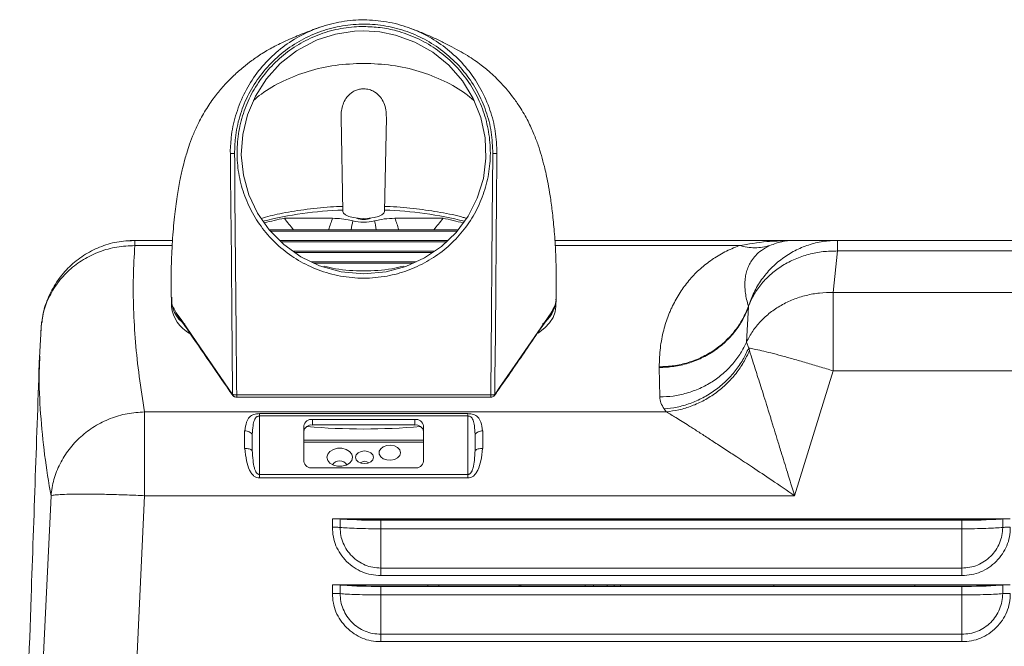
# Model space of a CAD drawing. Header units: millimetres. Extents: x 5 to 273, y 7 to 200.
# Tile 3 of 11: x 73 to 119, y 35 to 64. Entities that reach past the tile are written whole.
import ezdxf

# ---------------------------------------------------------------- set-up
doc = ezdxf.new("R2010")
doc.units = ezdxf.units.MM

msp = doc.modelspace()

# ---------------------------------------------------------------- linework, layer by layer
at = {"color": 8, "linetype": 'Continuous', "lineweight": 15}
for p, q in [((89.2008, 63.9568), (88.7729, 63.9407)), ((80.2387, 53.9062), (78.4891, 53.9062)), ((106.7714, 53.9062), (98.1631, 53.9062)), ((83.2576, 46.9153), (83.2576, 46.814)), ((92.0008, 44.708), (86.4008, 44.708)), ((94.4008, 41.1018), (94.4008, 41.1049)), ((97.1608, 41.0525), (97.1608, 41.1049)), ((97.8808, 41.0623), (97.8808, 41.0525)), ((98.8808, 41.0525), (98.8808, 41.0623)), ((99.9064, 41.1049), (99.9064, 41.0841)), ((99.9608, 41.0878), (99.9608, 41.0525)), ((100.1608, 41.0878), (100.1608, 41.1049)), ((96.4693, 37.9568), (96.4693, 38.0091)), ((99.9608, 38.0091), (99.9608, 37.9568))]:
    msp.add_line(p, q, dxfattribs=at)
at = {"color": 7, "linetype": 'Continuous', "lineweight": 15}
for p, q in [((88.1394, 59.9073), (88.2208, 55.4999)), ((90.2623, 59.9073), (90.1808, 55.4999)), ((87.745, 55.1833), (85.4886, 55.1833)), ((92.9131, 55.1833), (90.6566, 55.1833)), ((93.6194, 54.6492), (84.7699, 54.6492)), ((93.5706, 54.5834), (84.8312, 54.5834)), ((78.4891, 54.1518), (80.2532, 54.1518)), ((93.1308, 54.1433), (85.2665, 54.1433)), ((93.062, 54.0774), (85.3317, 54.0774)), ((98.1465, 54.1518), (109.3684, 54.1518)), ((109.3684, 54.1518), (109.0411, 54.1362)), ((109.3684, 54.1518), (111.382, 54.1518)), ((111.382, 54.1518), (123.3859, 54.1518)), ((92.5132, 53.6414), (85.8913, 53.6414)), ((92.4165, 53.5755), (85.9839, 53.5755)), ((111.382, 53.6542), (111.1796, 51.7132)), ((123.3859, 53.6542), (111.382, 53.6542)), ((91.6566, 53.1456), (86.7469, 53.1456)), ((91.5131, 53.0797), (86.8836, 53.0797)), ((111.1796, 51.7132), (123.1825, 51.7132)), ((80.2008, 51.3187), (80.2008, 51.0543)), ((98.2008, 51.0543), (98.2008, 51.3187)), ((107.2059, 51.0364), (107.1188, 49.3937)), ((107.2059, 51.0364), (107.2059, 51.07)), ((74.1292, 50.3223), (74.0349, 48.6696)), ((107.1188, 49.3937), (107.2198, 49.1128)), ((107.2198, 49.1128), (107.2543, 48.9892)), ((103.0333, 48.2339), (103.0333, 48.2002)), ((103.0333, 48.2002), (103.058, 46.8221)), ((111.1796, 48.0411), (109.3684, 42.2011)), ((123.1825, 48.0411), (111.1796, 48.0411)), ((83.2576, 46.9153), (95.1441, 46.9153)), ((83.2576, 46.814), (95.1441, 46.814)), ((95.1441, 46.9153), (95.1441, 46.814)), ((103.3638, 46.1252), (78.9488, 46.1252)), ((103.26, 46.2603), (103.3638, 46.1252)), ((84.3318, 46.0401), (94.0699, 46.0401)), ((84.3318, 43.1951), (84.3318, 45.9315)), ((84.3318, 45.9315), (94.0699, 45.9315)), ((86.8008, 45.771), (91.6008, 45.771)), ((86.8008, 45.5097), (86.8008, 45.771)), ((91.6008, 45.771), (91.6008, 45.5097)), ((94.0699, 45.9315), (94.0699, 43.1951)), ((86.4008, 43.8025), (86.4008, 45.4682)), ((91.6008, 45.5097), (86.8008, 45.5097)), ((92.0008, 45.4682), (92.0008, 43.8025)), ((83.9854, 45.073), (83.9854, 44.3149)), ((92.0008, 44.7959), (86.4008, 44.7959)), ((94.4163, 44.3149), (94.4163, 45.073)), ((91.6008, 43.4996), (86.8008, 43.4996)), ((94.0699, 43.1951), (84.3318, 43.1951)), ((94.0699, 43.0301), (84.3318, 43.0301)), ((74.5679, 42.1919), (73.6281, 22.1518)), ((78.2462, 27.0799), (78.9488, 42.2011)), ((109.3684, 42.2011), (78.9488, 42.2011)), ((87.7381, 41.1258), (119.4636, 41.1258)), ((87.7381, 40.7263), (87.7381, 41.1258)), ((88.096, 41.1142), (88.096, 40.7147)), ((119.0056, 41.1049), (88.1961, 41.1049)), ((90.0008, 40.6531), (90.0008, 41.0525)), ((90.0008, 41.0525), (117.2008, 41.0525)), ((92.7208, 41.1049), (92.7208, 41.0525)), ((92.8004, 41.0525), (92.8008, 41.0594)), ((92.8008, 41.0594), (92.8008, 41.1049)), ((93.0407, 41.0525), (93.0408, 41.0594)), ((93.0408, 41.1018), (94.4008, 41.1018)), ((93.0408, 41.0594), (93.0408, 41.1018)), ((93.0408, 41.0594), (93.0408, 41.0525)), ((96.0965, 41.0525), (96.0965, 41.1049)), ((97.3608, 41.1049), (97.3608, 41.0525)), ((98.8808, 41.0623), (97.8808, 41.0623)), ((100.6008, 41.0878), (99.9608, 41.0878)), ((100.2608, 41.0878), (100.2608, 41.1049)), ((100.5608, 41.0878), (100.5608, 41.1049)), ((100.6008, 41.0525), (100.6008, 41.1049)), ((100.9363, 41.1049), (100.9208, 41.1005)), ((100.9208, 41.0525), (100.9208, 41.1049)), ((101.2208, 41.1049), (101.2208, 41.0525)), ((108.4008, 41.1049), (108.4008, 41.0525)), ((115.0008, 41.1049), (115.0008, 41.0525)), ((117.2008, 41.0525), (117.2008, 40.6531)), ((119.1056, 40.7147), (119.1056, 41.1142)), ((117.2008, 40.6531), (90.0008, 40.6531)), ((90.0008, 38.8126), (117.2008, 38.8126)), ((117.2008, 38.4667), (90.0008, 38.4667)), ((87.7381, 38.03), (119.4636, 38.03)), ((87.7381, 37.6306), (87.7381, 38.03)), ((88.096, 38.0184), (88.096, 37.619)), ((88.1961, 38.0091), (119.0056, 38.0091)), ((90.0008, 37.5573), (90.0008, 37.9568)), ((90.0008, 37.9568), (117.2008, 37.9568)), ((92.2008, 38.0091), (92.2008, 37.9568)), ((92.7208, 38.0091), (92.7208, 37.9568)), ((96.5608, 38.0091), (96.5608, 37.9568)), ((99.5608, 37.9568), (99.5608, 38.0091)), ((100.6008, 37.9568), (100.6008, 38.0091)), ((100.9208, 37.9568), (100.9208, 38.0091)), ((101.2208, 38.0091), (101.2208, 37.9568)), ((108.4008, 38.0091), (108.4008, 37.9568)), ((115.0008, 38.0091), (115.0008, 37.9568)), ((117.2008, 37.9568), (117.2008, 37.5573)), ((119.1056, 37.619), (119.1056, 38.0184)), ((117.2008, 37.5573), (90.0008, 37.5573)), ((90.0008, 35.7168), (117.2008, 35.7168)), ((117.2008, 35.3709), (90.0008, 35.3709))]:
    msp.add_line(p, q, dxfattribs=at)
at = {"color": 7, "linetype": 'Continuous', "lineweight": 15, "flags": 128}
for points in [[(88.7729, 63.9407), (88.7729, 63.9407), (87.8836, 63.8028), (87.0264, 63.5283), (86.904, 63.4764), (86.0567, 63.0168), (85.2976, 62.4226), (84.6521, 61.7124), (84.1334, 60.9049), (83.7598, 60.0268), (83.5367, 59.099), (83.4732, 58.1514), (83.568, 57.2065), (83.8221, 56.2888), (84.2263, 55.4266), (84.7793, 54.6358), (85.458, 53.9498), (86.2549, 53.3827), (87.1361, 52.958), (88.1513, 52.6752), (89.2008, 52.5789), (90.2561, 52.6755), (91.1807, 52.9271), (92.0514, 53.3269), (92.8365, 53.8616), (93.5225, 54.5184), (94.0887, 55.2827), (94.5192, 56.1309), (94.8005, 57.0452), (94.9243, 57.9938), (94.8844, 58.955), (94.684, 59.896), (94.3255, 60.7925), (93.8222, 61.6164), (93.1863, 62.3439), (92.4381, 62.9551), (91.5977, 63.4309), (90.6897, 63.7599), (89.9517, 63.9071), (89.2008, 63.9568), (89.2008, 63.9568)], [(83.159, 58.2188), (83.1625, 57.8189), (83.1765, 56.2191), (83.2323, 49.8199), (83.233, 49.7396), (83.2506, 47.7145), (83.255, 47.2082), (83.2561, 47.0816), (83.2572, 46.955), (83.2576, 46.9153)], [(95.1441, 46.9153), (95.1463, 47.1725), (95.1603, 48.7723), (95.2161, 55.1714), (95.2426, 58.2188)], [(95.4372, 58.2151), (95.4337, 57.8151), (95.4198, 56.2153), (95.364, 49.8162), (95.3633, 49.7358), (95.3456, 47.7106), (95.3412, 47.2043), (95.3401, 47.0778), (95.3396, 47.0145), (95.339, 46.9512), (95.3389, 46.9404)], [(90.1808, 55.4999), (90.1474, 55.4163), (90.0495, 55.3384), (89.8938, 55.2716), (89.6908, 55.2203), (89.4545, 55.188), (89.2008, 55.177), (88.9472, 55.188), (88.7108, 55.2203), (88.5079, 55.2716), (88.3521, 55.3384), (88.2542, 55.4163), (88.2208, 55.4999)], [(80.431, 50.7649), (80.4752, 50.7007), (80.6521, 50.4436), (81.3596, 49.4155), (83.0628, 46.9404)], [(95.3389, 46.9404), (95.3831, 47.0046), (95.56, 47.2617), (96.2675, 48.2898), (97.9707, 50.7649)], [(98.2008, 51.0543), (98.1675, 50.7995), (98.0678, 50.5465), (97.9025, 50.2972), (97.6727, 50.0536), (97.3802, 49.8174), (97.3705, 49.8105)], [(88.6808, 44.0009), (88.6447, 44.146), (88.5405, 44.2736), (88.3808, 44.3683), (88.185, 44.4187), (87.9766, 44.4187), (87.7808, 44.3683), (87.6212, 44.2736), (87.517, 44.146), (87.4808, 44.0009), (87.517, 43.8558), (87.6212, 43.7282), (87.7808, 43.6335), (87.9766, 43.5831), (88.185, 43.5831), (88.3808, 43.6335), (88.5405, 43.7282), (88.6447, 43.8558), (88.6808, 44.0009)], [(89.6608, 44.0009), (89.6289, 44.1146), (89.5378, 44.2109), (89.4016, 44.2753), (89.2408, 44.2979), (89.0801, 44.2753), (88.9439, 44.2109), (88.8528, 44.1146), (88.8208, 44.0009), (88.8528, 43.8873), (88.9439, 43.7909), (89.0801, 43.7265), (89.2408, 43.7039), (89.4016, 43.7265), (89.5378, 43.7909), (89.6289, 43.8873), (89.6608, 44.0009)], [(90.9208, 44.2131), (90.8871, 44.3408), (90.7903, 44.4512), (90.6437, 44.5295), (90.467, 44.5651), (90.284, 44.5531), (90.1195, 44.4952), (89.9957, 44.3992), (89.9294, 44.278), (89.9294, 44.1481), (89.9957, 44.0269), (90.1195, 43.9309), (90.284, 43.873), (90.467, 43.861), (90.6437, 43.8966), (90.7903, 43.9749), (90.8871, 44.0853), (90.9208, 44.2131)], [(94.7655, 41.1049), (94.7704, 41.0969), (94.7905, 41.0525)], [(97.8147, 41.0525), (97.8418, 41.0589), (97.8808, 41.0623)], [(100.2525, 41.0878), (100.244, 41.1034), (100.243, 41.1049)]]:
    msp.add_lwpolyline(points, dxfattribs=at)
at = {"color": 7, "linetype": 'Continuous', "lineweight": 15}
for centre, radius, start, end in [((83.1761, 52.2816), 5.9373, 90.16502, 92.04293), ((95.2255, 52.2816), 5.9373, 87.95707, 89.83499), ((88.836, 37.6894), 17.89, 91.9745, 104.08915), ((89.6104, 38.0054), 17.5727, 75.80844, 88.13569), ((87.958, 42.3688), 13.0503, 100.90754, 105.14945), ((89.2008, 57.0594), 2.0638, 255.60585, 284.39415), ((89.2008, 55.9023), 0.7823, 244.3911, 295.6089), ((90.4456, 42.3775), 13.0414, 74.8221, 79.09327), ((81.5762, 51.3727), 1.3658, 175.26552, 237.12144), ((96.651, 51.4872), 1.559, 305.9818, 353.79426), ((81.8631, 51.261), 1.675, 187.08611, 241.12458), ((80.5178, 50.7579), 0.0871, 175.36983, 214.01654), ((97.8839, 50.7579), 0.087, 325.1344, 4.63885), ((86.7582, 45.4118), 0.3617, 83.22523, 171.03651), ((91.6435, 45.4118), 0.3617, 8.96332, 96.77483), ((86.7582, 45.1505), 0.3617, 83.22535, 171.03666), ((89.2008, 75.4374), 30.1156, 264.93908, 275.06092), ((91.6435, 45.1505), 0.3617, 8.96317, 96.77472), ((86.7582, 43.8588), 0.3617, 188.96344, 276.77455), ((88.0808, 43.4352), 0.4, 32.48911, 147.51089), ((89.2408, 43.4971), 0.3125, 50.70999, 129.29001), ((91.6435, 43.8588), 0.3617, 263.22539, 351.03673), ((87.7817, 36.9394), 4.1866, 85.69382, 90.5966), ((88.5932, 45.8972), 4.8088, 264.06575, 265.26289), ((89.8178, 65.8858), 24.8339, 266.25569, 270.42221), ((94.4066, 40.5871), 0.5147, 64.71713, 90.64163), ((97.4873, 41.2563), 0.2071, 280.25825, 313.00495), ((97.505, 41.1947), 0.1793, 307.52536, 329.92149), ((98.8827, 41.2803), 0.218, 269.50537, 306.42317), ((98.9008, 41.2125), 0.185, 300.16777, 324.42901), ((99.9064, 40.9478), 0.2, 128.26694, 148.43577), ((99.9608, 40.6878), 0.4, 90, 114.25488), ((117.3838, 65.8857), 24.8338, 269.57778, 273.74432), ((118.6083, 45.899), 4.8105, 274.73724, 275.93396), ((119.42, 36.9394), 4.1866, 89.40341, 94.30619), ((87.7817, 33.8426), 4.1877, 85.69471, 90.59619), ((88.5929, 42.7971), 4.8044, 264.06436, 265.26259), ((89.8179, 62.7908), 24.8347, 266.25576, 270.42215), ((117.3838, 62.7907), 24.8346, 269.57784, 273.74425), ((118.6086, 42.7989), 4.8062, 274.73754, 275.93535), ((119.42, 33.8426), 4.1877, 89.40382, 94.3053)]:
    msp.add_arc(centre, radius, start, end, dxfattribs=at)
at = {"color": 8, "linetype": 'Continuous', "lineweight": 15}
for centre, radius, start, end in [((83.1495, 46.9333), 0.087, 175.35619, 214.04756), ((95.2521, 46.9334), 0.0871, 325.62369, 4.63031)]:
    msp.add_arc(centre, radius, start, end, dxfattribs=at)
at = {"color": 7, "linetype": 'Continuous', "lineweight": 15}
for start_param, end_param in [(2.6081131, 2.6755387), (3.6076467, 3.6750722)]:
    msp.add_ellipse((89.2008, 69.4182), major_axis=(0, 16.5321), ratio=0.4415642, start_param=start_param, end_param=end_param, dxfattribs=at)
at = {"color": 8, "linetype": 'Continuous', "lineweight": 15}
for centre, major_axis, ratio, start_param, end_param in [((89.2008, 52.1441), (0, 4.4841), 0.4415642, 0.8260475, 0.9780022), ((89.2008, 51.3851), (0, 4.8794), 0.1598564, 0.7178333, 0.8379764), ((89.2008, 51.3851), (0, 4.8794), 0.1598564, 5.4452089, 5.565352), ((89.2008, 52.1441), (0, 4.4841), 0.4415642, 5.3051831, 5.4571378)]:
    msp.add_ellipse(centre, major_axis=major_axis, ratio=ratio, start_param=start_param, end_param=end_param, dxfattribs=at)
at = {"color": 7, "linetype": 'Continuous', "lineweight": 15}
for points, knots in [([(87.1689, 64.128), (87.0625, 64.0912), (86.8454, 64.016), (86.4845, 63.879), (86.1124, 63.7287), (85.7493, 63.5722), (85.4008, 63.4125), (85.0707, 63.2504), (84.7623, 63.091), (84.4784, 62.9192), (84.2206, 62.7483), (83.9076, 62.5244), (83.5459, 62.2444), (83.1038, 61.8558), (82.6618, 61.4044), (82.2283, 60.8844), (81.825, 60.3052), (81.4941, 59.7126), (81.2435, 59.1618), (81.0597, 58.6804), (80.9256, 58.2672), (80.8192, 57.8969), (80.7127, 57.4786), (80.5899, 56.909), (80.4608, 56.1621), (80.3382, 55.2209), (80.2575, 54.296), (80.212, 53.4618), (80.1905, 52.7723), (80.1838, 52.0757), (80.1943, 51.6153), (80.1994, 51.3962)], [0, 0, 0, 0, 0.0590268, 0.1203997, 0.1749483, 0.2228007, 0.2641273, 0.299141, 0.32812, 0.3515102, 0.3698073, 0.3842816, 0.4085456, 0.4376164, 0.4705091, 0.4995304, 0.5345916, 0.5737914, 0.6042517, 0.6332055, 0.6572693, 0.6751563, 0.7004047, 0.7333153, 0.7737757, 0.8214675, 0.875854, 0.9055299, 0.9368798, 0.9699642, 1, 1, 1, 1]), ([(82.9645, 58.2151), (82.9645, 58.2151), (82.9499, 58.3322), (82.9754, 58.585), (83.0114, 59.1781), (83.1836, 59.9986), (83.559, 60.9783), (84.1047, 61.8906), (84.7913, 62.6915), (85.6106, 63.3714), (86.5232, 63.8985), (87.5196, 64.2685), (88.5549, 64.4647), (89.6195, 64.4842), (90.6629, 64.3254), (91.6728, 63.9908), (92.6003, 63.4986), (93.4376, 62.8545), (94.145, 62.0914), (94.7195, 61.216), (95.1317, 60.2687), (95.3949, 59.256), (95.4229, 58.5653), (95.4372, 58.2151)], [0, 0, 0, 0, 0.0000006, 0.0180423, 0.0384406, 0.0910932, 0.1453009, 0.1983037, 0.2528744, 0.3058604, 0.3603882, 0.4132633, 0.4676641, 0.5207338, 0.5753549, 0.6282609, 0.6826934, 0.7351499, 0.7891047, 0.84108, 0.8945354, 0.9465184, 1, 1, 1, 1]), ([(95.2426, 58.2188), (95.2288, 58.5531), (95.2011, 59.2217), (94.9489, 60.1981), (94.5463, 61.1187), (93.9941, 61.9635), (93.3054, 62.7048), (92.5, 63.3276), (91.5979, 63.8057), (90.6257, 64.1309), (89.6111, 64.2848), (88.5851, 64.2691), (87.5785, 64.0778), (86.6173, 63.724), (85.73, 63.211), (84.9384, 62.5585), (84.2705, 61.7797), (83.741, 60.9027), (83.3746, 59.9498), (83.1817, 59.0442), (83.1657, 58.4623), (83.159, 58.2188)], [0, 0, 0, 0, 0.0527357, 0.1054739, 0.1581895, 0.2109073, 0.264113, 0.3173199, 0.3709905, 0.4246609, 0.478501, 0.5323408, 0.5859766, 0.639614, 0.6933721, 0.7471293, 0.8009175, 0.8547028, 0.9081394, 0.9615728, 1, 1, 1, 1]), ([(89.2008, 64.1588), (89.4606, 64.1488), (89.9801, 64.1288), (90.8184, 63.9561), (91.6928, 63.6405), (92.5674, 63.1463), (93.3446, 62.5102), (94.0065, 61.7547), (94.5288, 60.8971), (94.9019, 59.9662), (95.109, 58.9863), (95.1512, 57.9885), (95.0208, 57.0003), (94.73, 56.0508), (94.2807, 55.1672), (93.6935, 54.3716), (92.9792, 53.6885), (92.1613, 53.1299), (91.2582, 52.7163), (90.2637, 52.4452), (89.2027, 52.3482), (88.1094, 52.4493), (87.078, 52.735), (86.1387, 53.189), (85.3129, 53.7756), (84.605, 54.4936), (84.0316, 55.3123), (83.6107, 56.2137), (83.3456, 57.167), (83.2479, 58.1507), (83.3125, 59.1376), (83.5448, 60.1007), (83.9327, 61.0159), (84.4718, 61.8534), (85.143, 62.5937), (85.932, 63.2094), (86.8132, 63.689), (87.7641, 64.0089), (88.5721, 64.1446), (89.0531, 64.1555), (89.2008, 64.1588)], [0, 0, 0, 0, 0.0210006, 0.0420011, 0.0689518, 0.0959022, 0.1228663, 0.1498303, 0.1767776, 0.2037244, 0.2305776, 0.2574299, 0.2841346, 0.3108387, 0.3373948, 0.3639515, 0.3904657, 0.4169815, 0.4437157, 0.4704513, 0.5000098, 0.52941, 0.5588091, 0.5861108, 0.6134106, 0.6403533, 0.6672948, 0.6938787, 0.7204627, 0.7469708, 0.7734798, 0.8001134, 0.8267478, 0.8535324, 0.8803171, 0.907219, 0.934121, 0.9610856, 0.9880504, 1, 1, 1, 1]), ([(98.2022, 51.3949), (98.2077, 51.6433), (98.2192, 52.1576), (98.209, 52.9261), (98.1778, 53.7793), (98.1187, 54.6515), (98.0308, 55.5023), (97.9337, 56.2082), (97.8364, 56.7775), (97.7455, 57.2259), (97.6442, 57.6631), (97.5239, 58.1129), (97.3674, 58.6092), (97.1651, 59.1488), (96.8917, 59.7483), (96.555, 60.3356), (96.2119, 60.8255), (95.9447, 61.1605), (95.7154, 61.4213), (95.4547, 61.6965), (95.1966, 61.9436), (94.9259, 62.1792), (94.6765, 62.3757), (94.3773, 62.5946), (94.0298, 62.8196), (93.6358, 63.0432), (93.2002, 63.2789), (92.7265, 63.5149), (92.223, 63.7453), (91.7189, 63.9551), (91.4059, 64.0659), (91.2519, 64.1204)], [0, 0, 0, 0, 0.0345143, 0.0714725, 0.1060833, 0.1536727, 0.1960893, 0.2330702, 0.2642959, 0.2896029, 0.3096906, 0.3397317, 0.3684193, 0.3990042, 0.4348789, 0.4755185, 0.5023073, 0.5239999, 0.5399113, 0.5529422, 0.578756, 0.5939991, 0.6144909, 0.6406172, 0.6726699, 0.7110324, 0.756167, 0.8083859, 0.867949, 0.9350373, 1, 1, 1, 1]), ([(89.2008, 62.4344), (88.7578, 62.4157), (87.8733, 62.3785), (86.5949, 62.0867), (85.4243, 61.6306), (84.566, 61.1489), (84.1616, 60.7943), (84.0416, 60.689)], [0, 0, 0, 0, 0.2285008, 0.4562039, 0.6821768, 0.9056076, 1, 1, 1, 1]), ([(94.3703, 60.6805), (94.247, 60.7887), (93.8395, 61.1464), (92.9775, 61.6307), (91.8067, 62.0866), (90.5284, 62.3785), (89.6439, 62.4157), (89.2008, 62.4344)], [0, 0, 0, 0, 0.0967438, 0.3195943, 0.5449806, 0.7720925, 1, 1, 1, 1]), ([(90.2623, 59.9073), (90.2593, 60.0236), (90.2531, 60.2558), (90.1588, 60.5751), (89.996, 60.8614), (89.7804, 61.0689), (89.5256, 61.1974), (89.2868, 61.2501), (89.0544, 61.2398), (88.8285, 61.1787), (88.5739, 61.0365), (88.3631, 60.8031), (88.2218, 60.5165), (88.1469, 60.2201), (88.1419, 60.0133), (88.1394, 59.9073)], [0, 0, 0, 0, 0.103019, 0.2058903, 0.2951793, 0.3849985, 0.4353378, 0.4861588, 0.5295133, 0.5682509, 0.6288744, 0.7276889, 0.8168017, 0.9061063, 1, 1, 1, 1]), ([(83.0628, 46.9404), (83.0617, 47.069), (83.0559, 47.7309), (83.0307, 50.5259), (83.009, 54.1556), (82.9645, 57.2517), (82.9645, 58.2151), (82.9645, 58.2151)], [0, 0, 0, 0, 0.03423129, 0.17612399, 0.74369426, 0.99999921, 1, 1, 1, 1]), ([(84.3978, 55.1814), (84.6821, 55.2564), (85.2972, 55.4189), (86.4032, 55.5962), (87.4067, 55.704), (88.0273, 55.7329), (88.2164, 55.7417)], [0, 0, 0, 0, 0.25728146, 0.55663719, 0.86495525, 1, 1, 1, 1]), ([(90.1853, 55.7388), (90.2685, 55.7368), (90.7757, 55.7248), (91.6698, 55.6362), (92.818, 55.4665), (93.604, 55.309), (93.9616, 55.1961), (94.0126, 55.1801)], [0, 0, 0, 0, 0.0589236, 0.3589636, 0.6504366, 0.9501486, 1, 1, 1, 1]), ([(87.745, 55.1833), (87.8872, 55.1786), (88.1773, 55.1689), (88.4892, 55.1139), (88.6456, 55.0718), (88.6878, 55.0604)], [0, 0, 0, 0, 0.4123011, 0.8414222, 1, 1, 1, 1]), ([(89.7139, 55.0604), (89.8587, 55.0958), (90.14, 55.1647), (90.4878, 55.1772), (90.6566, 55.1833)], [0, 0, 0, 0, 0.514705, 1, 1, 1, 1]), ([(74.0923, 49.9072), (74.1179, 50.1879), (74.169, 50.7495), (74.4477, 51.5536), (74.8631, 52.2921), (75.4149, 52.9369), (76.0787, 53.4656), (76.8313, 53.8548), (77.6447, 54.1049), (78.2076, 54.1362), (78.4891, 54.1518)], [0, 0, 0, 0, 0.1249945, 0.2500029, 0.3749988, 0.5, 0.6250005, 0.7499975, 0.875004, 1, 1, 1, 1]), ([(78.3273, 54.1362), (78.3095, 54.1362), (78.1855, 54.1362), (78.1503, 54.1362), (78.1201, 54.1362)], [0, 0, 0, 0, 0.1435121, 1, 1, 1, 1]), ([(78.4891, 54.1518), (78.4891, 54.1414), (78.4891, 54.1205), (78.4891, 53.9776), (78.4891, 53.9062)], [0, 0, 0, 0, 0.4999999, 1, 1, 1, 1]), ([(111.382, 54.1518), (111.1512, 54.1412), (110.6897, 54.1199), (110.0146, 53.9493), (109.3737, 53.6816), (108.7831, 53.3134), (108.2571, 52.8569), (107.8112, 52.3219), (107.4471, 51.7251), (107.2887, 51.2884), (107.2094, 51.07)], [0, 0, 0, 0, 0.1249999, 0.2499999, 0.375, 0.5000002, 0.6249999, 0.7500003, 0.8750002, 1, 1, 1, 1]), ([(109.3684, 54.1518), (109.2082, 54.1502), (109.0413, 54.1485), (108.8761, 54.1075), (108.8695, 54.1059)], [0, 0, 0, 0, 0.96026469, 1, 1, 1, 1]), ([(111.382, 54.1518), (111.382, 54.1302), (111.382, 54.0869), (111.382, 53.7984), (111.382, 53.6542)], [0, 0, 0, 0, 0.4999995, 1, 1, 1, 1]), ([(78.9488, 46.1252), (78.8592, 46.6777), (78.6828, 47.7653), (78.5124, 49.3725), (78.4197, 50.9288), (78.402, 52.4346), (78.4604, 53.4213), (78.4891, 53.9062)], [0, 0, 0, 0, 0.2132024, 0.4197521, 0.619698, 0.8130941, 1, 1, 1, 1]), ([(103.0333, 48.2338), (103.043, 48.5289), (103.0618, 49.1032), (103.2152, 49.9091), (103.3862, 50.4481), (103.5021, 50.7376), (103.5388, 50.8251), (103.5769, 50.912), (103.6164, 50.9982), (103.6572, 51.0838), (103.7879, 51.3466), (104.0296, 51.7663), (104.4456, 52.3192), (104.9214, 52.8095), (105.4628, 53.2359), (106.0538, 53.6033), (106.5411, 53.809), (106.7713, 53.9062)], [0, 0, 0, 0, 0.15012, 0.2921448, 0.4106554, 0.4257393, 0.4407237, 0.4556094, 0.4703968, 0.4850866, 0.4996792, 0.6059009, 0.7023371, 0.7893573, 0.8674648, 0.9373555, 1, 1, 1, 1]), ([(108.2121, 53.9062), (107.981, 53.8541), (107.5188, 53.75), (107.0205, 53.8541), (106.7714, 53.9062)], [0, 0, 0, 0, 0.49999987, 1, 1, 1, 1]), ([(107.2059, 51.07), (107.1761, 51.1741), (107.1187, 51.3749), (107.067, 51.6653), (107.0462, 51.8798), (107.0412, 52.0251), (107.0409, 52.1079), (107.043, 52.1882), (107.0476, 52.2659), (107.0545, 52.3413), (107.0635, 52.4142), (107.0845, 52.5471), (107.1292, 52.7355), (107.2205, 52.9738), (107.3486, 53.2092), (107.5269, 53.4397), (107.7861, 53.6833), (108.0701, 53.8319), (108.2121, 53.9062)], [0, 0, 0, 0, 0.1103642, 0.2129024, 0.3076183, 0.3377531, 0.3670017, 0.3953644, 0.4228414, 0.4494329, 0.4751394, 0.4999612, 0.5897886, 0.6731059, 0.7499443, 0.8376675, 0.9188457, 1, 1, 1, 1]), ([(107.2094, 51.07), (107.2912, 51.2585), (107.4548, 51.6354), (107.8234, 52.1462), (108.2716, 52.6009), (108.7977, 52.9852), (109.3864, 53.2913), (110.0239, 53.509), (110.6946, 53.6419), (111.1529, 53.6501), (111.382, 53.6542)], [0, 0, 0, 0, 0.125, 0.2500001, 0.3750002, 0.5, 0.625, 0.75, 0.875, 1, 1, 1, 1]), ([(87.3468, 52.9155), (87.3275, 52.9143), (87.2914, 52.9121), (87.2882, 52.9071), (87.2868, 52.9048)], [0, 0, 0, 0, 0.53558429, 1, 1, 1, 1]), ([(87.3568, 52.937), (87.53, 52.8952), (88.1261, 52.7512), (89.2008, 52.708), (90.2756, 52.7512), (90.8717, 52.8952), (91.0449, 52.937)], [0, 0, 0, 0, 0.1452875, 0.5, 0.8547125, 1, 1, 1, 1]), ([(91.1149, 52.9048), (91.1134, 52.9071), (91.1103, 52.9121), (91.0742, 52.9143), (91.0549, 52.9155)], [0, 0, 0, 0, 0.4644157, 1, 1, 1, 1]), ([(111.1796, 51.7132), (110.9638, 51.7099), (110.5323, 51.7032), (109.899, 51.5861), (109.2933, 51.3934), (108.7287, 51.1215), (108.2167, 50.7785), (107.7705, 50.3704), (107.3919, 49.9093), (107.2098, 49.5656), (107.1188, 49.3937)], [0, 0, 0, 0, 0.125, 0.2500001, 0.3749999, 0.4999999, 0.6249999, 0.7499999, 0.875, 1, 1, 1, 1]), ([(111.1796, 51.7132), (111.1796, 51.619), (111.1796, 51.4304), (111.1796, 51.0692), (111.1796, 50.6578), (111.1796, 50.1973), (111.1796, 49.6971), (111.1796, 49.1649), (111.1796, 48.6103), (111.1796, 48.2308), (111.1796, 48.0411)], [0, 0, 0, 0, 0.12499968, 0.25000004, 0.37500009, 0.50000005, 0.62500025, 0.75000033, 0.87500011, 1, 1, 1, 1]), ([(80.2199, 51.3966), (80.2151, 51.3436), (80.2032, 51.2105), (80.2828, 50.9991), (80.3815, 50.8431), (80.431, 50.7649)], [0, 0, 0, 0, 0.24776852, 0.62256255, 1, 1, 1, 1]), ([(97.9707, 50.7649), (98.0295, 50.864), (98.1478, 51.0633), (98.2239, 51.2759), (98.1994, 51.387), (98.1976, 51.395)], [0, 0, 0, 0, 0.47861, 0.96233627, 1, 1, 1, 1]), ([(80.4539, 50.7147), (80.4556, 50.7114), (80.5111, 50.6033), (80.6853, 50.367), (81.5435, 49.0969), (82.3564, 47.9245), (83.0777, 46.8842)], [0, 0, 0, 0, 0.0024675, 0.0807881, 0.1844198, 1, 1, 1, 1]), ([(95.324, 46.8842), (95.4385, 47.0507), (95.978, 47.8357), (96.74, 48.9279), (97.4646, 50.014), (97.827, 50.4992), (97.9297, 50.6882), (97.9445, 50.7155)], [0, 0, 0, 0, 0.1305845, 0.6156436, 0.8581731, 0.9795167, 1, 1, 1, 1]), ([(107.2059, 51.07), (107.1235, 50.8683), (106.9588, 50.4648), (106.5891, 49.9148), (106.1404, 49.4225), (105.6143, 49.0031), (105.0261, 48.6651), (104.3893, 48.4195), (103.7196, 48.2631), (103.2621, 48.2436), (103.0333, 48.2339)], [0, 0, 0, 0, 0.125, 0.2499999, 0.375, 0.5, 0.625, 0.7500001, 0.875, 1, 1, 1, 1]), ([(103.0333, 48.2002), (103.2621, 48.21), (103.7196, 48.2295), (104.3893, 48.3859), (105.0261, 48.6315), (105.6143, 48.9694), (106.1404, 49.3889), (106.5891, 49.8811), (106.9588, 50.4311), (107.1235, 50.8346), (107.2059, 51.0364)], [0, 0, 0, 0, 0.12500003, 0.24999995, 0.37500001, 0.50000006, 0.6250001, 0.75000019, 0.87499997, 1, 1, 1, 1]), ([(103.058, 46.8221), (103.2674, 46.8311), (103.6925, 46.8494), (104.3243, 46.988), (104.9404, 47.2113), (105.5189, 47.5235), (106.0403, 47.9125), (106.4868, 48.3646), (106.8556, 48.8586), (107.0321, 49.2174), (107.1188, 49.3937)], [0, 0, 0, 0, 0.1214321, 0.2465564, 0.3741436, 0.502808, 0.6310914, 0.7575614, 0.8809049, 1, 1, 1, 1]), ([(103.26, 46.2603), (103.4622, 46.2835), (103.8733, 46.3307), (104.4853, 46.5105), (105.0841, 46.7737), (105.6484, 47.1238), (106.1589, 47.5479), (106.5974, 48.032), (106.9606, 48.5546), (107.1344, 48.9288), (107.2198, 49.1128)], [0, 0, 0, 0, 0.1202588, 0.2444915, 0.3715225, 0.5, 0.6284775, 0.7555086, 0.8797414, 1, 1, 1, 1]), ([(107.2543, 48.9892), (107.1686, 48.8065), (106.9942, 48.4352), (106.634, 47.9158), (106.2016, 47.4337), (105.7002, 47.0098), (105.1475, 46.6578), (104.5617, 46.3903), (103.9634, 46.2041), (103.5616, 46.1512), (103.3638, 46.1252)], [0, 0, 0, 0, 0.120362, 0.2446132, 0.3715999, 0.4999999, 0.6283998, 0.7553866, 0.879638, 1, 1, 1, 1]), ([(107.2198, 49.1128), (107.301, 49.0986), (107.4633, 49.0703), (107.8193, 48.9899), (108.2477, 48.884), (108.747, 48.7521), (109.3031, 48.5983), (109.9035, 48.4258), (110.534, 48.2393), (110.9644, 48.1072), (111.1796, 48.0411)], [0, 0, 0, 0, 0.12499992, 0.24999989, 0.3749999, 0.49999987, 0.62500006, 0.74999986, 0.87499993, 1, 1, 1, 1]), ([(107.2543, 48.9892), (107.304, 48.834), (107.4106, 48.5005), (107.6286, 47.8109), (107.9017, 46.9509), (108.128, 46.2338), (108.2777, 45.7482), (108.3391, 45.5465), (108.4064, 45.3247), (108.4798, 45.0827), (108.5597, 44.8203), (108.6461, 44.5375), (108.8018, 44.0308), (109.0436, 43.2525), (109.2551, 42.568), (109.3684, 42.2011)], [0, 0, 0, 0, 0.1010838, 0.2172733, 0.3498972, 0.4998478, 0.5252038, 0.5531041, 0.5835512, 0.6165469, 0.6520929, 0.6901899, 0.7308395, 0.8557661, 1, 1, 1, 1]), ([(74.0291, 48.7306), (73.8979, 44.9739), (73.5885, 36.1143), (73.2792, 27.2547), (73.101, 22.1518)], [0, 0, 0, 0, 0.424022, 1, 1, 1, 1]), ([(83.0628, 46.9404), (83.0705, 46.9367), (83.086, 46.9293), (83.1366, 46.9209), (83.1965, 46.9159), (83.2386, 46.9155), (83.2576, 46.9153)], [0, 0, 0, 0, 0.2628141, 0.5297024, 0.7889489, 1, 1, 1, 1]), ([(83.0776, 46.885), (83.0779, 46.8844), (83.0829, 46.8727), (83.1036, 46.8559), (83.1385, 46.8333), (83.1866, 46.8196), (83.2308, 46.813), (83.2546, 46.8143), (83.2576, 46.8145)], [0, 0, 0, 0, 0.0093978, 0.1866906, 0.3851236, 0.6694109, 0.9595994, 1, 1, 1, 1]), ([(95.1441, 46.9153), (95.1656, 46.9156), (95.2084, 46.9161), (95.2659, 46.9211), (95.3115, 46.9288), (95.332, 46.9359), (95.3382, 46.9399), (95.3389, 46.9404)], [0, 0, 0, 0, 0.2393957, 0.4762342, 0.7161333, 0.9666871, 1, 1, 1, 1]), ([(95.1441, 46.8148), (95.1524, 46.8146), (95.182, 46.8141), (95.236, 46.824), (95.2889, 46.8434), (95.3144, 46.8736), (95.3235, 46.8844)], [0, 0, 0, 0, 0.1154793, 0.40801, 0.7893138, 1, 1, 1, 1]), ([(103.058, 46.8221), (103.0691, 46.7276), (103.0911, 46.5386), (103.2037, 46.3531), (103.26, 46.2603)], [0, 0, 0, 0, 0.5000108, 1, 1, 1, 1]), ([(74.5679, 42.1919), (74.6027, 42.45), (74.6725, 42.9664), (74.9675, 43.704), (75.3907, 44.3817), (75.9411, 44.9748), (76.5958, 45.4638), (77.333, 45.8277), (78.1265, 46.0676), (78.6747, 46.106), (78.9488, 46.1252)], [0, 0, 0, 0, 0.1249991, 0.2500013, 0.375001, 0.500005, 0.6250025, 0.7500143, 0.8749848, 1, 1, 1, 1]), ([(78.9488, 46.1252), (78.9488, 46.045), (78.9488, 45.8847), (78.9488, 45.5344), (78.9488, 45.113), (78.9488, 44.6212), (78.9488, 44.0721), (78.9488, 43.4769), (78.9488, 42.8493), (78.9488, 42.4172), (78.9488, 42.2011)], [0, 0, 0, 0, 0.1250001, 0.2499999, 0.3750001, 0.5000001, 0.6250001, 0.7500001, 0.875, 1, 1, 1, 1]), ([(103.3638, 46.1252), (103.5081, 46.0396), (103.8182, 45.8557), (104.2711, 45.5715), (104.6245, 45.3457), (104.8398, 45.2071), (105.0679, 45.0593), (105.3088, 44.9024), (105.5625, 44.7364), (105.829, 44.5616), (106.1945, 44.3212), (106.716, 43.982), (107.447, 43.5013), (108.3489, 42.895), (109.0101, 42.4449), (109.3684, 42.2011)], [0, 0, 0, 0, 0.101152, 0.2173567, 0.2535506, 0.2911062, 0.3300446, 0.3703847, 0.4121433, 0.455336, 0.4999765, 0.5874546, 0.699933, 0.8374436, 1, 1, 1, 1]), ([(84.3318, 46.0401), (84.284, 46.0384), (84.188, 46.0351), (84.0565, 46.0043), (83.9454, 45.9536), (83.8098, 45.8441), (83.693, 45.626), (83.6587, 45.3805), (83.639, 45.2395)], [0, 0, 0, 0, 0.0793252, 0.1593825, 0.2491264, 0.3550808, 0.6295694, 1, 1, 1, 1]), ([(83.9854, 45.073), (83.9941, 45.2082), (84.0091, 45.4418), (84.0575, 45.6904), (84.1231, 45.8236), (84.1716, 45.8784), (84.2177, 45.9075), (84.2532, 45.9216), (84.2916, 45.9301), (84.3185, 45.931), (84.3318, 45.9315)], [0, 0, 0, 0, 0.3994033, 0.6897495, 0.7962173, 0.8793785, 0.913638, 0.9441799, 0.972388, 1, 1, 1, 1]), ([(84.3318, 45.9315), (84.3318, 45.954), (84.3318, 45.9991), (84.3318, 46.0264), (84.3318, 46.0401)], [0, 0, 0, 0, 0.49999689, 1, 1, 1, 1]), ([(94.7627, 45.2395), (94.743, 45.3805), (94.7086, 45.6259), (94.5918, 45.844), (94.4562, 45.9536), (94.3452, 46.0043), (94.2137, 46.0351), (94.1177, 46.0384), (94.0699, 46.0401)], [0, 0, 0, 0, 0.3704266, 0.6449214, 0.7508804, 0.8406279, 0.9206841, 1, 1, 1, 1]), ([(94.0699, 46.0401), (94.0699, 46.0264), (94.0699, 45.9991), (94.0699, 45.954), (94.0699, 45.9315)], [0, 0, 0, 0, 0.50000311, 1, 1, 1, 1]), ([(94.4163, 45.073), (94.4076, 45.2079), (94.3926, 45.441), (94.3443, 45.689), (94.2785, 45.8223), (94.2239, 45.8846), (94.1637, 45.9174), (94.1102, 45.9297), (94.0832, 45.9309), (94.0699, 45.9315)], [0, 0, 0, 0, 0.3987252, 0.6889937, 0.7956425, 0.8791101, 0.943947, 0.9723021, 1, 1, 1, 1]), ([(83.6299, 45.2395), (83.6299, 45.1118), (83.6299, 44.8564), (83.6299, 44.5559), (83.6299, 44.4056)], [0, 0, 0, 0, 0.49999953, 1, 1, 1, 1]), ([(83.639, 45.2395), (83.6733, 45.2359), (83.7433, 45.2286), (83.8413, 45.1922), (83.9268, 45.1404), (83.9661, 45.0952), (83.9854, 45.073)], [0, 0, 0, 0, 0.24562783, 0.4999974, 0.75437219, 1, 1, 1, 1]), ([(94.4163, 45.073), (94.4356, 45.0952), (94.4748, 45.1404), (94.5603, 45.1922), (94.6584, 45.2286), (94.7283, 45.2359), (94.7627, 45.2395)], [0, 0, 0, 0, 0.2456294, 0.5000008, 0.754371, 1, 1, 1, 1]), ([(94.7718, 44.4056), (94.7718, 44.5559), (94.7718, 44.8564), (94.7718, 45.1118), (94.7718, 45.2395)], [0, 0, 0, 0, 0.50000047, 1, 1, 1, 1]), ([(83.9854, 44.3149), (83.9661, 44.3296), (83.9268, 44.3595), (83.8413, 44.3899), (83.7433, 44.4075), (83.6733, 44.4062), (83.639, 44.4056)], [0, 0, 0, 0, 0.2456301, 0.500002, 0.7543716, 1, 1, 1, 1]), ([(83.639, 44.4056), (83.6587, 44.2163), (83.693, 43.8866), (83.8099, 43.476), (83.9454, 43.2391), (84.0565, 43.1199), (84.188, 43.043), (84.284, 43.0344), (84.3318, 43.0301)], [0, 0, 0, 0, 0.3704291, 0.6449212, 0.7508777, 0.840623, 0.9206789, 1, 1, 1, 1]), ([(83.9854, 44.3149), (83.9941, 44.1609), (84.0091, 43.8949), (84.0575, 43.5722), (84.1231, 43.3776), (84.1716, 43.29), (84.2178, 43.24), (84.2532, 43.2145), (84.2916, 43.198), (84.3185, 43.196), (84.3318, 43.1951)], [0, 0, 0, 0, 0.3994278, 0.6897814, 0.7962467, 0.8794003, 0.9136538, 0.9441904, 0.9723924, 1, 1, 1, 1]), ([(94.0699, 43.0301), (94.1177, 43.0344), (94.2137, 43.043), (94.3452, 43.1199), (94.4563, 43.2391), (94.5918, 43.476), (94.7087, 43.8866), (94.743, 44.2163), (94.7627, 44.4056)], [0, 0, 0, 0, 0.0793217, 0.1593784, 0.2491225, 0.3550784, 0.6295692, 1, 1, 1, 1]), ([(94.4163, 44.3149), (94.4076, 44.1613), (94.3926, 43.8959), (94.3443, 43.5737), (94.2786, 43.379), (94.2239, 43.2796), (94.1637, 43.2218), (94.1102, 43.1984), (94.0832, 43.1962), (94.0699, 43.1951)], [0, 0, 0, 0, 0.3986964, 0.6889559, 0.7956086, 0.8790848, 0.9439341, 0.9722966, 1, 1, 1, 1]), ([(94.7627, 44.4056), (94.7283, 44.4062), (94.6584, 44.4075), (94.5603, 44.3899), (94.4748, 44.3595), (94.4356, 44.3296), (94.4163, 44.3149)], [0, 0, 0, 0, 0.2456295, 0.4999994, 0.7543706, 1, 1, 1, 1]), ([(84.3318, 43.0301), (84.3318, 43.0601), (84.3318, 43.1201), (84.3318, 43.1701), (84.3318, 43.1951)], [0, 0, 0, 0, 0.50000088, 1, 1, 1, 1]), ([(94.0699, 43.1951), (94.0699, 43.1701), (94.0699, 43.1201), (94.0699, 43.0601), (94.0699, 43.0301)], [0, 0, 0, 0, 0.49999912, 1, 1, 1, 1]), ([(78.9488, 42.2011), (78.6759, 42.2129), (78.1302, 42.2365), (77.3398, 42.261), (76.6051, 42.2755), (75.9516, 42.2796), (75.4011, 42.273), (74.9762, 42.2558), (74.6778, 42.2293), (74.6045, 42.2044), (74.5679, 42.1919)], [0, 0, 0, 0, 0.1250155, 0.249987, 0.3749979, 0.4999954, 0.6249993, 0.7499991, 0.8750013, 1, 1, 1, 1]), ([(90.0008, 38.4667), (89.8495, 38.4743), (89.5529, 38.4891), (89.1268, 38.619), (88.7364, 38.8297), (88.3923, 39.1188), (88.1023, 39.4621), (87.8909, 39.852), (87.7606, 40.2781), (87.7457, 40.5749), (87.7381, 40.7263)], [0, 0, 0, 0, 0.1274829, 0.2498887, 0.3722847, 0.4997396, 0.627195, 0.7496587, 0.8722308, 1, 1, 1, 1]), ([(88.096, 40.7147), (88.0769, 40.7164), (88.0386, 40.7197), (87.9509, 40.7234), (87.849, 40.7259), (87.7751, 40.7262), (87.7381, 40.7263)], [0, 0, 0, 0, 0.2500008, 0.5000002, 0.7500013, 1, 1, 1, 1]), ([(90.0008, 38.8126), (89.8763, 38.8197), (89.6272, 38.8339), (89.2677, 38.9467), (88.9363, 39.1223), (88.6458, 39.3606), (88.407, 39.6506), (88.2307, 39.9817), (88.1174, 40.341), (88.1032, 40.5902), (88.096, 40.7147)], [0, 0, 0, 0, 0.1248364, 0.2498149, 0.374765, 0.4997524, 0.6247825, 0.7498514, 0.8749289, 1, 1, 1, 1]), ([(88.096, 40.7147), (88.1979, 40.7059), (88.4017, 40.6882), (88.8682, 40.6687), (89.4107, 40.6555), (89.8041, 40.6539), (90.0008, 40.6531)], [0, 0, 0, 0, 0.2500003, 0.5000004, 0.7499999, 1, 1, 1, 1]), ([(90.0008, 38.8126), (90.0008, 38.9055), (90.0008, 39.0913), (90.0008, 39.5376), (90.0008, 40.0662), (90.0008, 40.4575), (90.0008, 40.6531)], [0, 0, 0, 0, 0.2499998, 0.5000004, 0.7500002, 1, 1, 1, 1]), ([(119.4636, 40.7263), (119.456, 40.5751), (119.441, 40.2785), (119.3107, 39.8526), (119.0993, 39.4626), (118.8096, 39.119), (118.4657, 38.8296), (118.0755, 38.6189), (117.6492, 38.4891), (117.3523, 38.4743), (117.2008, 38.4667)], [0, 0, 0, 0, 0.1276229, 0.2501486, 0.372655, 0.5002207, 0.6275594, 0.749911, 0.8723655, 1, 1, 1, 1]), ([(119.1056, 40.7147), (119.0985, 40.5902), (119.0843, 40.341), (118.971, 39.9817), (118.7947, 39.6506), (118.5559, 39.3606), (118.2654, 39.1223), (117.9339, 38.9467), (117.5745, 38.8339), (117.3253, 38.8197), (117.2008, 38.8126)], [0, 0, 0, 0, 0.1250705, 0.2501485, 0.3752164, 0.5002478, 0.6252349, 0.7501845, 0.8751633, 1, 1, 1, 1]), ([(117.2008, 40.6531), (117.3975, 40.6539), (117.7909, 40.6555), (118.3335, 40.6687), (118.8, 40.6882), (119.0037, 40.7059), (119.1056, 40.7147)], [0, 0, 0, 0, 0.2500003, 0.4999999, 0.7499999, 1, 1, 1, 1]), ([(117.2008, 38.8126), (117.2008, 38.9055), (117.2008, 39.0913), (117.2008, 39.5376), (117.2008, 40.0662), (117.2008, 40.4575), (117.2008, 40.6531)], [0, 0, 0, 0, 0.2499998, 0.5000004, 0.7500002, 1, 1, 1, 1]), ([(119.4636, 40.7263), (119.4266, 40.7262), (119.3527, 40.7259), (119.2507, 40.7234), (119.1631, 40.7197), (119.1248, 40.7164), (119.1056, 40.7147)], [0, 0, 0, 0, 0.2499995, 0.4999983, 0.7499984, 1, 1, 1, 1]), ([(90.0008, 38.4667), (90.0008, 38.5035), (90.0008, 38.577), (90.0008, 38.6763), (90.0008, 38.7602), (90.0008, 38.7951), (90.0008, 38.8126)], [0, 0, 0, 0, 0.2499999, 0.500002, 0.7500005, 1, 1, 1, 1]), ([(117.2008, 38.8126), (117.2008, 38.7951), (117.2008, 38.7602), (117.2008, 38.6763), (117.2008, 38.577), (117.2008, 38.5035), (117.2008, 38.4667)], [0, 0, 0, 0, 0.2499995, 0.49999798, 0.75000007, 1, 1, 1, 1]), ([(90.0008, 35.3709), (89.8495, 35.3785), (89.5529, 35.3934), (89.1268, 35.5232), (88.7364, 35.734), (88.3923, 36.023), (88.1023, 36.3663), (87.8909, 36.7563), (87.7606, 37.1824), (87.7457, 37.4791), (87.7381, 37.6306)], [0, 0, 0, 0, 0.1274828, 0.2498886, 0.3722846, 0.4997394, 0.6271951, 0.7496584, 0.8722304, 1, 1, 1, 1]), ([(88.096, 37.619), (88.0769, 37.6207), (88.0386, 37.624), (87.9509, 37.6277), (87.849, 37.6301), (87.7751, 37.6304), (87.7381, 37.6306)], [0, 0, 0, 0, 0.2500004, 0.4999996, 0.7500016, 1, 1, 1, 1]), ([(90.0008, 35.7168), (89.8763, 35.7239), (89.6272, 35.7381), (89.2677, 35.8509), (88.9363, 36.0266), (88.6458, 36.2648), (88.407, 36.5548), (88.2307, 36.8859), (88.1174, 37.2453), (88.1032, 37.4944), (88.096, 37.619)], [0, 0, 0, 0, 0.1248365, 0.2498148, 0.3747649, 0.4997524, 0.6247825, 0.7498514, 0.8749289, 1, 1, 1, 1]), ([(88.096, 37.619), (88.1979, 37.6101), (88.4017, 37.5925), (88.8682, 37.5729), (89.4107, 37.5598), (89.8041, 37.5581), (90.0008, 37.5573)], [0, 0, 0, 0, 0.2499998, 0.5, 0.7499998, 1, 1, 1, 1]), ([(90.0008, 35.7168), (90.0008, 35.8097), (90.0008, 35.9955), (90.0008, 36.4418), (90.0008, 36.9705), (90.0008, 37.3617), (90.0008, 37.5573)], [0, 0, 0, 0, 0.25000009, 0.50000003, 0.74999985, 1, 1, 1, 1]), ([(119.4636, 37.6306), (119.456, 37.4793), (119.441, 37.1828), (119.3107, 36.7569), (119.0993, 36.3668), (118.8096, 36.0232), (118.4657, 35.7339), (118.0755, 35.5232), (117.6492, 35.3933), (117.3523, 35.3785), (117.2008, 35.3709)], [0, 0, 0, 0, 0.12762326, 0.25014897, 0.37265492, 0.50022098, 0.62755955, 0.74991118, 0.87236554, 1, 1, 1, 1]), ([(119.1056, 37.619), (119.0985, 37.4944), (119.0843, 37.2453), (118.971, 36.8859), (118.7947, 36.5548), (118.5559, 36.2648), (118.2654, 36.0266), (117.9339, 35.8509), (117.5745, 35.7381), (117.3253, 35.7239), (117.2008, 35.7168)], [0, 0, 0, 0, 0.12507052, 0.25014806, 0.3752164, 0.50024753, 0.62523461, 0.75018442, 0.8751633, 1, 1, 1, 1]), ([(117.2008, 37.5573), (117.3975, 37.5581), (117.7909, 37.5598), (118.3335, 37.5729), (118.8, 37.5925), (119.0037, 37.6101), (119.1056, 37.619)], [0, 0, 0, 0, 0.2500003, 0.5000003, 0.7500003, 1, 1, 1, 1]), ([(117.2008, 35.7168), (117.2008, 35.8097), (117.2008, 35.9955), (117.2008, 36.4418), (117.2008, 36.9705), (117.2008, 37.3617), (117.2008, 37.5573)], [0, 0, 0, 0, 0.25000009, 0.50000003, 0.74999985, 1, 1, 1, 1]), ([(119.4636, 37.6306), (119.4266, 37.6304), (119.3527, 37.6301), (119.2507, 37.6277), (119.1631, 37.624), (119.1248, 37.6207), (119.1056, 37.619)], [0, 0, 0, 0, 0.2499992, 0.4999989, 0.7499988, 1, 1, 1, 1]), ([(90.0008, 35.3709), (90.0008, 35.4077), (90.0008, 35.4812), (90.0008, 35.5806), (90.0008, 35.6644), (90.0008, 35.6993), (90.0008, 35.7168)], [0, 0, 0, 0, 0.2500003, 0.5000013, 0.7500001, 1, 1, 1, 1]), ([(117.2008, 35.7168), (117.2008, 35.6993), (117.2008, 35.6644), (117.2008, 35.5806), (117.2008, 35.4812), (117.2008, 35.4077), (117.2008, 35.3709)], [0, 0, 0, 0, 0.2499999, 0.4999987, 0.7499997, 1, 1, 1, 1])]:
    msp.add_open_spline(points, degree=3, knots=knots, dxfattribs=at)
at = {"color": 8, "linetype": 'Continuous', "lineweight": 15}
for points, knots in [([(109.0411, 54.1362), (108.7174, 54.1273), (107.9608, 54.1065), (107.2042, 53.9791), (106.7714, 53.9062)], [0, 0, 0, 0, 0.427903, 1, 1, 1, 1]), ([(108.8695, 54.1059), (108.7474, 54.0804), (108.5268, 54.0344), (108.3092, 53.9458), (108.2121, 53.9062)], [0, 0, 0, 0, 0.5538293, 1, 1, 1, 1]), ([(78.4891, 53.9062), (78.2065, 53.8937), (77.6412, 53.8686), (76.8247, 53.6371), (76.0697, 53.2729), (75.405, 52.7751), (74.8522, 52.1664), (74.4428, 51.4669), (74.2014, 50.84), (74.1605, 50.4473), (74.1473, 50.3201)], [0, 0, 0, 0, 0.1337076, 0.2674155, 0.4011235, 0.5348311, 0.6685389, 0.8022467, 0.9359545, 1, 1, 1, 1]), ([(74.0465, 48.7299), (74.0343, 48.4752), (73.991, 47.5731), (74.0671, 46.0319), (74.2455, 44.1062), (74.4604, 42.83), (74.5678, 42.1919)], [0, 0, 0, 0, 0.11596588, 0.41064237, 0.70532162, 1, 1, 1, 1])]:
    msp.add_open_spline(points, degree=3, knots=knots, dxfattribs=at)

doc.saveas('drawing.dxf')
